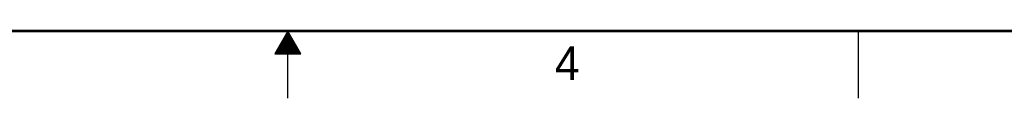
# Model space of a CAD drawing. Header units: inches. Extents: x 0 to 34, y 0 to 22.
# Tile 29 of 59: x 15 to 22.3, y 0 to 0.5. Entities that reach past the tile are written whole.
import ezdxf

# ---------------------------------------------------------------- set-up
doc = ezdxf.new("R2010")
doc.units = ezdxf.units.IN
doc.header["$LTSCALE"] = 1.87
doc.header["$MEASUREMENT"] = 0
doc.layers.get('0').update_dxf_attribs({"linetype": 'CONTINUOUS'})
doc.styles.add('TEXTSTYLE_2', font='txt')

msp = doc.modelspace()

# ---------------------------------------------------------------- linework, layer by layer
at = {"color": 2, "linetype": 'CONTINUOUS'}
for p, q in [((17, 0.5), (16.902, 0.3303)), ((16.9654, 0.44), (17.0347, 0.44)), ((16.9712, 0.45), (17.0289, 0.45)), ((16.9769, 0.46), (17.0231, 0.46)), ((16.9827, 0.47), (17.0173, 0.47)), ((16.9885, 0.48), (17.0116, 0.48)), ((16.9942, 0.49), (17.0058, 0.49)), ((17.098, 0.3303), (17, 0.5)), ((17, 0), (17, 0.5)), ((21.25, 0), (21.25, 0.5)), ((16.925, 0.37), (17.0751, 0.37)), ((16.9307, 0.38), (17.0693, 0.38)), ((16.9365, 0.39), (17.0635, 0.39)), ((16.9423, 0.4), (17.0578, 0.4)), ((16.9481, 0.41), (17.052, 0.41)), ((16.9538, 0.42), (17.0462, 0.42)), ((16.9596, 0.43), (17.0404, 0.43)), ((16.902, 0.3303), (17.098, 0.3303)), ((16.9076, 0.34), (17.0924, 0.34)), ((16.9134, 0.35), (17.0866, 0.35)), ((16.9192, 0.36), (17.0808, 0.36))]:
    msp.add_line(p, q, dxfattribs=at)
at = {"color": 7, "linetype": 'CONTINUOUS', "const_width": 0.02}
msp.add_lwpolyline([(0.5, 0.5), (33.5, 0.5)], dxfattribs=at)

# ---------------------------------------------------------------- texts
at = {"color": 2, "linetype": 'CONTINUOUS', "insert": (18.9884, 0.3869), "char_height": 0.25, "width": 0.25, "attachment_point": 1, "line_spacing_factor": 0.9, "style": 'TEXTSTYLE_2'}
msp.add_mtext('4', dxfattribs=at)

doc.saveas('drawing.dxf')
